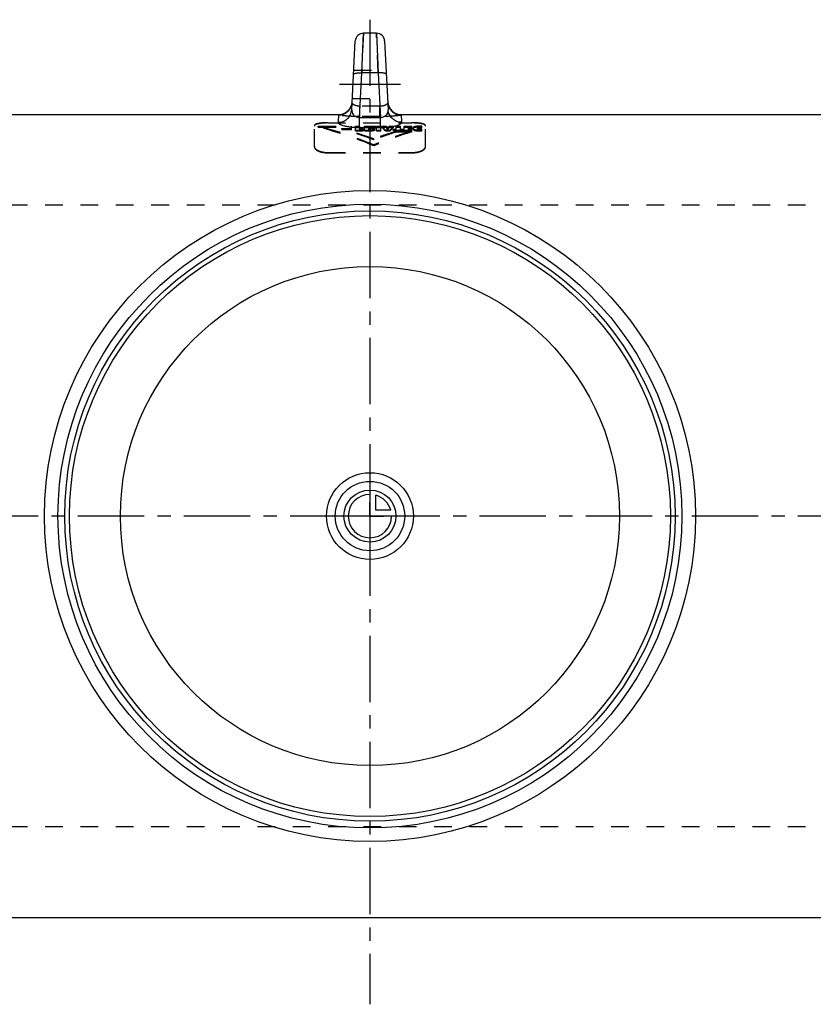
# Model space of a CAD drawing. Header units: millimetres. Extents: x 44 to 956, y 318 to 682.
# Tile 2 of 3: x 371 to 663, y 318 to 682. Entities that reach past the tile are written whole.
import ezdxf

# ---------------------------------------------------------------- set-up
doc = ezdxf.new("R2010")
doc.units = ezdxf.units.MM
doc.header["$LTSCALE"] = 65.185185
doc.linetypes.add('CENTER', pattern=[0.6, 0.375, -0.075, 0.075, -0.075])
doc.linetypes.add('HIDDEN', pattern=[0.2, 0.1, -0.1])
for name, color, linetype in [('KOERPER', 7, 'CONTINUOUS'), ('KONST.EL_MIT_GEO', 7, 'CONTINUOUS'), ('KURVEN', 7, 'CONTINUOUS'), ('L1', 7, 'CONTINUOUS')]:
    doc.layers.add(name, color=color, linetype=linetype)

msp = doc.modelspace()

# ---------------------------------------------------------------- linework, layer by layer
at = {"layer": 'KOERPER', "color": 7, "linetype": 'Continuous'}
for p, q in [((511.57, 646.5), (686, 646.5)), ((314, 350.5), (686, 350.5))]:
    msp.add_line(p, q, dxfattribs=at)
at = {"layer": 'KONST.EL_MIT_GEO', "color": 8, "linetype": 'HIDDEN'}
for p, q in [((497.6, 676.5), (496.95, 661.88)), ((503.05, 661.88), (502.4, 676.5)), ((494.04, 662.89), (505.96, 662.89)), ((493.49, 652.39), (506.51, 652.39)), ((488.43, 646.37), (488.43, 646.5)), ((496.31, 645.81), (496.31, 649.66)), ((503.69, 649.66), (496.31, 649.66)), ((503.69, 645.81), (503.69, 649.66)), ((511.57, 646.5), (511.57, 646.37)), ((484.5, 643.43), (484.5, 643.53)), ((484.5, 643.53), (515.5, 643.53)), ((484.5, 643.43), (515.5, 643.43)), ((503.69, 645.81), (496.31, 645.81)), ((515.5, 643.43), (515.5, 643.53)), ((479.5, 634.66), (479.5, 642.4)), ((480.97, 641.9), (480.97, 642.21)), ((480.97, 642.21), (493.21, 642.21)), ((480.97, 641.9), (493.21, 641.9)), ((489.65, 641.05), (489.65, 641.37)), ((489.65, 641.37), (493.21, 641.37)), ((489.65, 641.05), (493.21, 641.05)), ((493.21, 641.05), (493.21, 642.21)), ((494.62, 640.51), (494.62, 642.21)), ((494.62, 642.21), (496.24, 642.21)), ((494.62, 641.9), (496.24, 641.9)), ((494.62, 640.83), (497.5, 640.83)), ((494.62, 640.51), (497.5, 640.51)), ((496.24, 641.4), (496.24, 642.21)), ((496.24, 641.71), (497.35, 641.71)), ((496.24, 641.4), (497.35, 641.4)), ((496.24, 640.87), (496.24, 641.39)), ((496.24, 641.39), (497.35, 641.39)), ((496.24, 641.18), (497.5, 641.18)), ((496.24, 641.07), (497.35, 641.07)), ((496.24, 640.87), (497.5, 640.87)), ((497.35, 641.07), (497.35, 641.71)), ((497.5, 640.51), (497.5, 641.18)), ((497.93, 640.51), (497.93, 642.21)), ((497.93, 642.21), (499.56, 642.21)), ((497.93, 641.9), (499.56, 641.9)), ((497.93, 640.83), (499.8, 640.83)), ((497.93, 640.51), (499.8, 640.51)), ((499.56, 640.82), (499.56, 642.21)), ((499.56, 641.13), (499.62, 641.13)), ((499.56, 640.82), (499.62, 640.82)), ((499.62, 640.82), (499.62, 641.13)), ((499.8, 640.51), (499.8, 640.83)), ((500.04, 641.12), (500.04, 641.43)), ((500.05, 640.86), (500.05, 641.17)), ((500.19, 640.99), (500.19, 641.3)), ((500.29, 641.9), (500.29, 642.21)), ((500.29, 642.21), (502.02, 642.21)), ((500.29, 641.9), (502.02, 641.9)), ((500.87, 641.31), (500.87, 641.62)), ((501.3, 640.64), (501.3, 640.95)), ((501.6, 641.17), (501.6, 641.49)), ((501.85, 640.96), (501.85, 641.27)), ((502.02, 641.9), (502.02, 642.21)), ((502.43, 640.51), (502.43, 642.21)), ((502.43, 642.21), (504.06, 642.21)), ((502.43, 641.9), (504.06, 641.9)), ((502.43, 640.83), (504.06, 640.83)), ((502.43, 640.51), (504.06, 640.51)), ((504.06, 640.51), (504.06, 642.21)), ((504.36, 641.9), (504.36, 642.21)), ((504.36, 642.21), (505.95, 642.21)), ((504.36, 641.9), (505.95, 641.9)), ((505.64, 640.51), (505.64, 640.83)), ((505.64, 640.83), (507.47, 640.83)), ((505.64, 640.51), (507.47, 640.51)), ((505.95, 641.9), (505.95, 642.21)), ((506.07, 641.71), (506.07, 642.02)), ((506.07, 642.02), (507.03, 642.02)), ((506.07, 641.71), (507.03, 641.71)), ((506.23, 641.44), (506.23, 641.75)), ((506.23, 641.75), (506.88, 641.75)), ((506.23, 641.44), (506.88, 641.44)), ((506.55, 640.92), (506.55, 641.23)), ((506.88, 641.44), (506.88, 641.75)), ((507.03, 641.71), (507.03, 642.02)), ((507.15, 641.9), (507.15, 642.21)), ((507.15, 642.21), (508.74, 642.21)), ((507.15, 641.9), (508.74, 641.9)), ((507.47, 640.51), (507.47, 640.83)), ((508.68, 640.51), (508.68, 641.2)), ((508.68, 641.2), (509.65, 641.2)), ((508.68, 640.88), (509.65, 640.88)), ((508.68, 640.83), (512.24, 640.83)), ((508.68, 640.51), (512.24, 640.51)), ((508.74, 641.9), (508.74, 642.21)), ((509.65, 640.88), (509.65, 642.21)), ((509.65, 642.21), (511.28, 642.21)), ((509.65, 641.9), (511.28, 641.9)), ((509.95, 640.13), (509.95, 640.45)), ((509.95, 640.45), (515.48, 640.45)), ((509.95, 640.13), (515.48, 640.13)), ((511.28, 640.88), (511.28, 642.21)), ((511.28, 641.2), (512.24, 641.2)), ((511.28, 640.88), (512.24, 640.88)), ((512.24, 640.51), (512.24, 641.2)), ((512.6, 640.51), (512.6, 642.21)), ((512.6, 642.21), (515.49, 642.21)), ((512.6, 641.9), (515.49, 641.9)), ((512.6, 640.83), (515.49, 640.83)), ((512.6, 640.51), (515.49, 640.51)), ((514.23, 641.38), (514.23, 641.87)), ((514.23, 641.87), (515.49, 641.87)), ((514.23, 641.69), (515.36, 641.69)), ((514.23, 641.56), (515.49, 641.56)), ((514.23, 641.38), (515.36, 641.38)), ((514.23, 640.87), (514.23, 641.36)), ((514.23, 641.36), (515.36, 641.36)), ((514.23, 641.18), (515.49, 641.18)), ((514.23, 641.05), (515.36, 641.05)), ((514.23, 640.87), (515.49, 640.87)), ((515.36, 641.05), (515.36, 641.69)), ((515.48, 640.13), (515.48, 640.45)), ((515.49, 641.56), (515.49, 642.21)), ((515.49, 640.51), (515.49, 641.18)), ((515.85, 641.22), (515.85, 641.53)), ((516.05, 641.55), (516.05, 641.86)), ((516.5, 640.7), (516.5, 641.01)), ((516.64, 641.77), (516.64, 642.08)), ((517.38, 641.89), (517.38, 642.2)), ((517.55, 641.23), (517.55, 641.54)), ((517.8, 641.5), (517.8, 641.81)), ((517.8, 640.94), (517.8, 641.25)), ((518.17, 640.49), (518.17, 640.8)), ((518.22, 641.93), (518.22, 642.24)), ((518.51, 641.6), (518.51, 641.91)), ((518.54, 640.84), (518.54, 641.15)), ((518.66, 640.5), (518.66, 640.81)), ((518.67, 641.92), (518.67, 642.23)), ((518.83, 641.58), (518.83, 641.89)), ((518.83, 640.85), (518.83, 641.16)), ((519.14, 641.55), (519.14, 642.19)), ((519.14, 640.53), (519.14, 641.19)), ((520.5, 634.66), (520.5, 642.4)), ((501.37, 637.22), (501.37, 637.54)), ((501.37, 635.02), (501.37, 635.35)), ((484.5, 632.42), (484.5, 632.53)), ((484.5, 632.53), (515.5, 632.53)), ((484.5, 632.42), (515.5, 632.42)), ((515.5, 632.42), (515.5, 632.53)), ((804, 613.1), (196, 613.1)), ((804, 383.9), (196, 383.9))]:
    msp.add_line(p, q, dxfattribs=at)
at = {"layer": 'KONST.EL_MIT_GEO', "color": 7, "linetype": 'Continuous'}
for p, q in [((496.95, 661.88), (497.6, 676.5)), ((502.4, 676.5), (497.6, 676.5)), ((502.4, 676.5), (503.05, 661.88)), ((493.27, 648.31), (494.6, 673.66)), ((505.4, 673.66), (506.73, 648.31)), ((496.09, 645.49), (496.95, 661.88)), ((503.05, 661.88), (496.95, 661.88)), ((503.05, 661.88), (503.91, 645.49)), ((314, 646.5), (488.43, 646.5)), ((488.43, 646.5), (488.28, 643.67)), ((511.57, 646.5), (686, 646.5)), ((511.72, 643.67), (511.57, 646.5)), ((496.09, 641.78), (496.09, 645.49)), ((496.09, 645.49), (503.91, 645.49)), ((503.91, 641.78), (503.91, 645.49)), ((496.09, 641.78), (503.91, 641.78)), ((314, 350.5), (686, 350.5))]:
    msp.add_line(p, q, dxfattribs=at)
at = {"layer": 'KONST.EL_MIT_GEO', "color": 2, "linetype": 'CENTER'}
msp.add_line((511.24, 657.64), (488.76, 657.64), dxfattribs=at)
at = {"layer": 'KONST.EL_MIT_GEO', "color": 7, "linetype": 'Continuous'}
for radius in [120, 115, 112.5, 110.77, 92]:
    msp.add_circle((500, 498.5), radius, dxfattribs=at)
for centre, radius, start, end in [((497.6, 673.5), 3, 90, 177), ((502.4, 673.5), 3, 3, 90), ((488.43, 651.5), 5, 270, 357), ((511.57, 651.5), 5, 183, 270)]:
    msp.add_arc(centre, radius, start, end, dxfattribs=at)
at = {"layer": 'KONST.EL_MIT_GEO', "color": 8, "linetype": 'HIDDEN'}
for centre, radius, start, end in [((488.43, 651.36), 5, 269.9678, 356.9742), ((511.57, 651.36), 5, 183.0258, 270.0322), ((518.17, 651.81), 11.01, 270.0296, 272.5832), ((518.17, 651.47), 10.99, 270.0297, 272.5889), ((518.13, 652.88), 12.08, 272.5439, 274.7992), ((518.13, 652.54), 12.06, 272.5495, 274.8098)]:
    msp.add_arc(centre, radius, start, end, dxfattribs=at)
for centre, major_axis, ratio, start_param, end_param in [((443.97, 498.5), (148.4, 0), 1, 1.173646, 1.318812), ((443.97, 498.5), (148.1, 0), 1, 1.172796, 1.31829), ((449.5, 498.5), (148.4, 0), 1, 1.213726, 1.296829), ((449.5, 498.5), (148.1, 0), 1, 1.21297, 1.29626), ((514.27, 498.5), (0, 148.4), 0.37777, 0.251984, 0.265526), ((514.27, 498.5), (0, 148.1), 0.37777, 0.252506, 0.266077), ((521.19, 498.5), (0, 148.4), 0.518145, 0.251984, 0.267495), ((521.19, 498.5), (0, 148.1), 0.518145, 0.252506, 0.268051), ((558.77, 498.5), (0, 148.4), 1, 0.296016, 0.397151), ((553.24, 498.5), (0, 148.4), 1, 0.296016, 0.357071), ((553.24, 498.5), (0, 148.1), 1, 0.296634, 0.357826), ((558.77, 498.5), (0, 148.1), 1, 0.296634, 0.398001), ((494.95, 498.5), (0, 148.4), 0.254247, -0.287081, -0.251984), ((494.95, 498.5), (0, 148.1), 0.254247, -0.287679, -0.252506), ((499.76, 498.5), (0, 148.4), 0.167256, -0.257132, -0.251984), ((499.76, 498.5), (0, 148.1), 0.167256, -0.257664, -0.252506), ((499.58, 498.5), (0, 148.4), 0.171534, -0.277214, -0.264206), ((499.58, 498.5), (0, 148.1), 0.171534, -0.277791, -0.264754), ((513.69, 498.5), (0, 148.4), 0.175823, 0.264206, 0.277214), ((513.69, 498.5), (0, 148.1), 0.175823, 0.264754, 0.277791), ((513.34, 498.5), (0, 148.4), 0.167256, 0.251984, 0.257132), ((513.34, 498.5), (0, 148.1), 0.167256, 0.252506, 0.257664), ((518.12, 498.5), (0, 148.4), 0.253452, 0.251984, 0.287081), ((518.12, 498.5), (0, 148.1), 0.253452, 0.252506, 0.287679)]:
    msp.add_ellipse(centre, major_axis=major_axis, ratio=ratio, start_param=start_param, end_param=end_param, dxfattribs=at)
at = {"layer": 'KONST.EL_MIT_GEO', "color": 7, "linetype": 'Continuous'}
for points, knots in [([(493.96, 661.37), (493.96, 661.41), (494.01, 661.49), (494.1, 661.56), (494.25, 661.64), (494.5, 661.73), (494.87, 661.8), (495.32, 661.86), (496.02, 661.91), (496.57, 661.9), (496.95, 661.88)], [0, 0, 0, 0, 0.045287, 0.075514, 0.112316, 0.206757, 0.328233, 0.473487, 0.637782, 1, 1, 1, 1]), ([(506.04, 661.37), (506.04, 661.41), (505.99, 661.49), (505.9, 661.56), (505.75, 661.64), (505.5, 661.73), (505.13, 661.8), (504.68, 661.86), (503.98, 661.91), (503.43, 661.9), (503.05, 661.88)], [0, 0, 0, 0, 0.045287, 0.075514, 0.112316, 0.206757, 0.328233, 0.473487, 0.637782, 1, 1, 1, 1]), ([(488.28, 643.67), (488.91, 643.67), (490.18, 643.9), (491.8, 644.92), (492.93, 646.46), (493.24, 647.69), (493.27, 648.31)], [0, 0, 0, 0, 0.252226, 0.503095, 0.75217, 1, 1, 1, 1]), ([(493.27, 648.31), (493.26, 648), (493.34, 647.36), (493.8, 646.42), (494.55, 645.79), (495.37, 645.5), (495.85, 645.47), (496.09, 645.49)], [0, 0, 0, 0, 0.205068, 0.426109, 0.683126, 0.835008, 1, 1, 1, 1]), ([(503.91, 645.49), (504.15, 645.47), (504.63, 645.5), (505.45, 645.79), (506.2, 646.42), (506.66, 647.36), (506.74, 648), (506.73, 648.31)], [0, 0, 0, 0, 0.164992, 0.316874, 0.573891, 0.794932, 1, 1, 1, 1]), ([(511.72, 643.67), (511.09, 643.67), (509.82, 643.9), (508.2, 644.92), (507.07, 646.46), (506.76, 647.69), (506.73, 648.31)], [0, 0, 0, 0, 0.252226, 0.503095, 0.75217, 1, 1, 1, 1]), ([(488.28, 643.67), (488.28, 643.62), (488.3, 643.5), (488.41, 643.33), (488.58, 643.17), (488.83, 643.01), (489.14, 642.85), (489.67, 642.63), (490.5, 642.37), (491.67, 642.12), (493.03, 641.93), (494.52, 641.8), (495.56, 641.78), (496.09, 641.78)], [0, 0, 0, 0, 0.019296, 0.042009, 0.070239, 0.105008, 0.146758, 0.195617, 0.314252, 0.458934, 0.625682, 0.808581, 1, 1, 1, 1]), ([(503.91, 641.78), (504.44, 641.78), (505.48, 641.8), (506.97, 641.93), (508.33, 642.12), (509.5, 642.37), (510.33, 642.63), (510.86, 642.85), (511.17, 643.01), (511.42, 643.17), (511.59, 643.33), (511.7, 643.5), (511.72, 643.62), (511.72, 643.67)], [0, 0, 0, 0, 0.191419, 0.374318, 0.541066, 0.685748, 0.804383, 0.853242, 0.894992, 0.929761, 0.957991, 0.980704, 1, 1, 1, 1])]:
    msp.add_open_spline(points, degree=3, knots=knots, dxfattribs=at)
at = {"layer": 'KONST.EL_MIT_GEO', "color": 8, "linetype": 'HIDDEN'}
for points, knots in [([(496.31, 649.66), (495.9, 649.63), (495.13, 649.66), (494.28, 649.96), (493.8, 650.3), (493.57, 650.56), (493.44, 650.83), (493.41, 651.01), (493.42, 651.1)], [0, 0, 0, 0, 0.353569, 0.637929, 0.749829, 0.844464, 0.92596, 1, 1, 1, 1]), ([(506.58, 651.1), (506.59, 651.01), (506.56, 650.83), (506.43, 650.56), (506.2, 650.3), (505.72, 649.96), (504.87, 649.66), (504.1, 649.63), (503.69, 649.66)], [0, 0, 0, 0, 0.07404, 0.155536, 0.250171, 0.362072, 0.646431, 1, 1, 1, 1]), ([(496.31, 645.81), (495.8, 645.81), (494.78, 645.82), (493.31, 645.86), (491.96, 645.93), (490.94, 646), (490.21, 646.06), (489.76, 646.11), (489.36, 646.16), (489.04, 646.2), (488.78, 646.24), (488.59, 646.29), (488.49, 646.32), (488.42, 646.35), (488.43, 646.37)], [0, 0, 0, 0, 0.195396, 0.383115, 0.555768, 0.706695, 0.772207, 0.830264, 0.880351, 0.922028, 0.954945, 0.978852, 0.993668, 1, 1, 1, 1]), ([(511.57, 646.37), (511.58, 646.35), (511.51, 646.32), (511.41, 646.29), (511.22, 646.24), (510.96, 646.2), (510.64, 646.16), (510.24, 646.11), (509.79, 646.06), (509.06, 646), (508.04, 645.93), (506.69, 645.86), (505.22, 645.82), (504.2, 645.81), (503.69, 645.81)], [0, 0, 0, 0, 0.006332, 0.021148, 0.045055, 0.077972, 0.119649, 0.169736, 0.227793, 0.293305, 0.444232, 0.616885, 0.804604, 1, 1, 1, 1]), ([(484.5, 643.53), (484.17, 643.53), (483.53, 643.52), (482.59, 643.46), (481.73, 643.36), (480.98, 643.23), (480.44, 643.09), (480.08, 642.96), (479.77, 642.81), (479.5, 642.6), (479.5, 642.4)], [0, 0, 0, 0, 0.186641, 0.36597, 0.531159, 0.676313, 0.796892, 0.847075, 0.890326, 1, 1, 1, 1]), ([(484.5, 643.43), (484.17, 643.43), (483.53, 643.41), (482.59, 643.36), (481.73, 643.26), (480.98, 643.13), (480.44, 642.99), (480.08, 642.86), (479.77, 642.71), (479.5, 642.5), (479.5, 642.3)], [0, 0, 0, 0, 0.186631, 0.365951, 0.531132, 0.676279, 0.796853, 0.847037, 0.89029, 1, 1, 1, 1]), ([(520.5, 642.4), (520.5, 642.6), (520.23, 642.81), (519.92, 642.96), (519.56, 643.09), (519.02, 643.23), (518.27, 643.36), (517.41, 643.46), (516.47, 643.52), (515.83, 643.53), (515.5, 643.53)], [0, 0, 0, 0, 0.109674, 0.152925, 0.203108, 0.323687, 0.468841, 0.63403, 0.813359, 1, 1, 1, 1]), ([(520.5, 642.3), (520.5, 642.5), (520.23, 642.71), (519.92, 642.86), (519.56, 642.99), (519.02, 643.13), (518.27, 643.26), (517.41, 643.36), (516.47, 643.41), (515.83, 643.43), (515.5, 643.43)], [0, 0, 0, 0, 0.10971, 0.152963, 0.203147, 0.323721, 0.468868, 0.634049, 0.813369, 1, 1, 1, 1]), ([(499.56, 641.47), (499.65, 641.47), (499.81, 641.46), (499.97, 641.45), (500.04, 641.43)], [0, 0, 0, 0, 0.5296, 1, 1, 1, 1]), ([(499.56, 641.16), (499.65, 641.16), (499.81, 641.15), (499.97, 641.13), (500.04, 641.12)], [0, 0, 0, 0, 0.529598, 1, 1, 1, 1]), ([(500.05, 641.17), (499.99, 641.15), (499.84, 641.13), (499.7, 641.13), (499.62, 641.13)], [0, 0, 0, 0, 0.462951, 1, 1, 1, 1]), ([(500.05, 640.86), (499.99, 640.84), (499.84, 640.82), (499.7, 640.82), (499.62, 640.82)], [0, 0, 0, 0, 0.462916, 1, 1, 1, 1]), ([(499.8, 640.83), (500.07, 640.83), (500.57, 640.84), (501.07, 640.9), (501.3, 640.95)], [0, 0, 0, 0, 0.52345, 1, 1, 1, 1]), ([(499.8, 640.51), (500.07, 640.51), (500.57, 640.53), (501.07, 640.59), (501.3, 640.64)], [0, 0, 0, 0, 0.523449, 1, 1, 1, 1]), ([(500.04, 641.43), (500.07, 641.42), (500.11, 641.41), (500.17, 641.37), (500.19, 641.33), (500.19, 641.3)], [0, 0, 0, 0, 0.380418, 0.648339, 1, 1, 1, 1]), ([(500.04, 641.12), (500.07, 641.11), (500.11, 641.09), (500.17, 641.06), (500.19, 641.01), (500.19, 640.99)], [0, 0, 0, 0, 0.380175, 0.64803, 1, 1, 1, 1]), ([(500.19, 641.3), (500.19, 641.28), (500.17, 641.23), (500.12, 641.2), (500.08, 641.18), (500.05, 641.17)], [0, 0, 0, 0, 0.359266, 0.626307, 1, 1, 1, 1]), ([(500.19, 640.99), (500.19, 640.96), (500.17, 640.92), (500.12, 640.88), (500.08, 640.87), (500.05, 640.86)], [0, 0, 0, 0, 0.359638, 0.626601, 1, 1, 1, 1]), ([(501.6, 641.49), (501.49, 641.52), (501.25, 641.58), (501, 641.61), (500.87, 641.62)], [0, 0, 0, 0, 0.456628, 1, 1, 1, 1]), ([(501.6, 641.17), (501.49, 641.21), (501.25, 641.27), (501, 641.3), (500.87, 641.31)], [0, 0, 0, 0, 0.456639, 1, 1, 1, 1]), ([(501.3, 640.95), (501.38, 640.97), (501.52, 641), (501.7, 641.08), (501.82, 641.16), (501.85, 641.24), (501.85, 641.27)], [0, 0, 0, 0, 0.368814, 0.656247, 0.85631, 1, 1, 1, 1]), ([(501.3, 640.64), (501.38, 640.65), (501.52, 640.69), (501.7, 640.77), (501.82, 640.85), (501.85, 640.93), (501.85, 640.96)], [0, 0, 0, 0, 0.368652, 0.656007, 0.856124, 1, 1, 1, 1]), ([(501.85, 641.27), (501.85, 641.29), (501.83, 641.35), (501.74, 641.43), (501.65, 641.47), (501.6, 641.49)], [0, 0, 0, 0, 0.170015, 0.501573, 1, 1, 1, 1]), ([(501.85, 640.96), (501.85, 640.98), (501.83, 641.04), (501.74, 641.12), (501.65, 641.16), (501.6, 641.17)], [0, 0, 0, 0, 0.170206, 0.501826, 1, 1, 1, 1]), ([(516.05, 641.86), (515.99, 641.82), (515.89, 641.72), (515.85, 641.59), (515.85, 641.53)], [0, 0, 0, 0, 0.561738, 1, 1, 1, 1]), ([(516.05, 641.55), (515.99, 641.51), (515.89, 641.41), (515.85, 641.28), (515.85, 641.22)], [0, 0, 0, 0, 0.561518, 1, 1, 1, 1]), ([(515.85, 641.53), (515.85, 641.49), (515.89, 641.34), (516.13, 641.14), (516.36, 641.05), (516.5, 641.01)], [0, 0, 0, 0, 0.162006, 0.488274, 1, 1, 1, 1]), ([(515.85, 641.22), (515.85, 641.17), (515.89, 641.03), (516.13, 640.83), (516.36, 640.74), (516.5, 640.7)], [0, 0, 0, 0, 0.162195, 0.488531, 1, 1, 1, 1]), ([(516.64, 642.08), (516.52, 642.06), (516.32, 642), (516.12, 641.91), (516.05, 641.86)], [0, 0, 0, 0, 0.57305, 1, 1, 1, 1]), ([(516.64, 641.77), (516.52, 641.75), (516.32, 641.69), (516.12, 641.6), (516.05, 641.55)], [0, 0, 0, 0, 0.572993, 1, 1, 1, 1]), ([(516.5, 641.01), (516.75, 640.93), (517.3, 640.82), (517.86, 640.8), (518.17, 640.8)], [0, 0, 0, 0, 0.454302, 1, 1, 1, 1]), ([(516.5, 640.7), (516.75, 640.62), (517.3, 640.51), (517.86, 640.49), (518.17, 640.49)], [0, 0, 0, 0, 0.45431, 1, 1, 1, 1]), ([(517.38, 642.2), (517.32, 642.19), (517.07, 642.17), (516.82, 642.12), (516.64, 642.08)], [0, 0, 0, 0, 0.268997, 1, 1, 1, 1]), ([(517.38, 641.89), (517.32, 641.88), (517.07, 641.86), (516.82, 641.81), (516.64, 641.77)], [0, 0, 0, 0, 0.268994, 1, 1, 1, 1]), ([(518.22, 642.24), (518.15, 642.24), (517.87, 642.24), (517.59, 642.22), (517.38, 642.2)], [0, 0, 0, 0, 0.255135, 1, 1, 1, 1]), ([(518.22, 641.93), (518.15, 641.93), (517.87, 641.93), (517.59, 641.91), (517.38, 641.89)], [0, 0, 0, 0, 0.255136, 1, 1, 1, 1]), ([(517.55, 641.54), (517.55, 641.59), (517.6, 641.72), (517.73, 641.78), (517.8, 641.81)], [0, 0, 0, 0, 0.386777, 1, 1, 1, 1]), ([(517.8, 641.25), (517.73, 641.28), (517.6, 641.35), (517.55, 641.49), (517.55, 641.54)], [0, 0, 0, 0, 0.611046, 1, 1, 1, 1]), ([(517.55, 641.23), (517.55, 641.28), (517.6, 641.41), (517.73, 641.47), (517.8, 641.5)], [0, 0, 0, 0, 0.387081, 1, 1, 1, 1]), ([(517.8, 640.94), (517.73, 640.97), (517.6, 641.04), (517.55, 641.18), (517.55, 641.23)], [0, 0, 0, 0, 0.61075, 1, 1, 1, 1]), ([(517.8, 641.81), (517.9, 641.85), (518.13, 641.9), (518.37, 641.91), (518.51, 641.91)], [0, 0, 0, 0, 0.438416, 1, 1, 1, 1]), ([(517.8, 641.5), (517.9, 641.54), (518.13, 641.59), (518.37, 641.6), (518.51, 641.6)], [0, 0, 0, 0, 0.438427, 1, 1, 1, 1]), ([(518.54, 641.15), (518.4, 641.15), (518.15, 641.16), (517.91, 641.21), (517.8, 641.25)], [0, 0, 0, 0, 0.559723, 1, 1, 1, 1]), ([(518.54, 640.84), (518.4, 640.84), (518.15, 640.85), (517.91, 640.9), (517.8, 640.94)], [0, 0, 0, 0, 0.559712, 1, 1, 1, 1]), ([(518.51, 641.91), (518.59, 641.91), (518.7, 641.9), (518.8, 641.9), (518.83, 641.89)], [0, 0, 0, 0, 0.753676, 1, 1, 1, 1]), ([(518.51, 641.6), (518.59, 641.6), (518.7, 641.59), (518.8, 641.59), (518.83, 641.58)], [0, 0, 0, 0, 0.753676, 1, 1, 1, 1]), ([(519.14, 642.19), (519.1, 642.2), (518.94, 642.21), (518.79, 642.22), (518.67, 642.23)], [0, 0, 0, 0, 0.244874, 1, 1, 1, 1]), ([(519.14, 641.88), (519.1, 641.89), (518.94, 641.9), (518.79, 641.91), (518.67, 641.92)], [0, 0, 0, 0, 0.244874, 1, 1, 1, 1]), ([(518.83, 641.89), (518.86, 641.89), (518.96, 641.88), (519.06, 641.87), (519.14, 641.86)], [0, 0, 0, 0, 0.258201, 1, 1, 1, 1]), ([(518.83, 641.58), (518.86, 641.58), (518.96, 641.57), (519.06, 641.56), (519.14, 641.55)], [0, 0, 0, 0, 0.258201, 1, 1, 1, 1]), ([(519.14, 641.19), (519.11, 641.19), (519.01, 641.17), (518.91, 641.16), (518.83, 641.16)], [0, 0, 0, 0, 0.243615, 1, 1, 1, 1]), ([(519.14, 640.88), (519.11, 640.87), (519.01, 640.86), (518.91, 640.85), (518.83, 640.85)], [0, 0, 0, 0, 0.243616, 1, 1, 1, 1]), ([(479.5, 634.77), (479.5, 634.63), (479.57, 634.33), (479.86, 633.93), (480.31, 633.55), (480.92, 633.21), (481.66, 632.93), (482.86, 632.62), (483.83, 632.53), (484.5, 632.53)], [0, 0, 0, 0, 0.070555, 0.152122, 0.250609, 0.368364, 0.505294, 0.6593, 1, 1, 1, 1]), ([(479.5, 634.66), (479.5, 634.52), (479.57, 634.22), (479.86, 633.82), (480.31, 633.44), (480.92, 633.1), (481.66, 632.82), (482.86, 632.51), (483.83, 632.42), (484.5, 632.42)], [0, 0, 0, 0, 0.070592, 0.152185, 0.250682, 0.368434, 0.505351, 0.65934, 1, 1, 1, 1]), ([(515.5, 632.53), (516.17, 632.53), (517.14, 632.62), (518.34, 632.93), (519.08, 633.21), (519.69, 633.55), (520.14, 633.93), (520.43, 634.33), (520.5, 634.63), (520.5, 634.77)], [0, 0, 0, 0, 0.3407, 0.494706, 0.631636, 0.749391, 0.847878, 0.929445, 1, 1, 1, 1]), ([(515.5, 632.42), (516.17, 632.42), (517.14, 632.51), (518.34, 632.82), (519.08, 633.1), (519.69, 633.44), (520.14, 633.82), (520.43, 634.22), (520.5, 634.52), (520.5, 634.66)], [0, 0, 0, 0, 0.34066, 0.494649, 0.631566, 0.749318, 0.847815, 0.929408, 1, 1, 1, 1])]:
    msp.add_open_spline(points, degree=3, knots=knots, dxfattribs=at)
for points in [[(518.67, 642.23), (518.52, 642.23), (518.37, 642.24), (518.22, 642.24)], [(518.67, 641.92), (518.52, 641.92), (518.37, 641.93), (518.22, 641.93)], [(518.83, 641.16), (518.74, 641.15), (518.64, 641.15), (518.54, 641.15)], [(518.83, 640.85), (518.74, 640.84), (518.64, 640.84), (518.54, 640.84)]]:
    msp.add_open_spline(points, degree=3, dxfattribs=at)
at = {"layer": 'KURVEN', "color": 40, "linetype": 'Continuous'}
for p, q in [((500, 514.5), (500, 482.5)), ((502.2, 500.7), (502.2, 506.19)), ((516, 498.5), (484, 498.5)), ((507.69, 500.7), (502.2, 500.7))]:
    msp.add_line(p, q, dxfattribs=at)
for radius in [16, 12.8, 9.6]:
    msp.add_circle((500, 498.5), radius, dxfattribs=at)
for start, end in [(90, 360), (15.962, 74.038)]:
    msp.add_arc((500, 498.5), 8, start, end, dxfattribs=at)
at = {"layer": 'L1', "color": 2, "linetype": 'CENTER'}
for p, q in [((500, 681.5), (500, 503.5)), ((500, 498.5), (500, 503.5)), ((495, 498.5), (44, 498.5)), ((500, 498.5), (495, 498.5)), ((500, 498.5), (500, 493.5)), ((500, 498.5), (505, 498.5)), ((956, 498.5), (505, 498.5)), ((500, 493.5), (500, 318.5))]:
    msp.add_line(p, q, dxfattribs=at)

doc.saveas('drawing.dxf')
